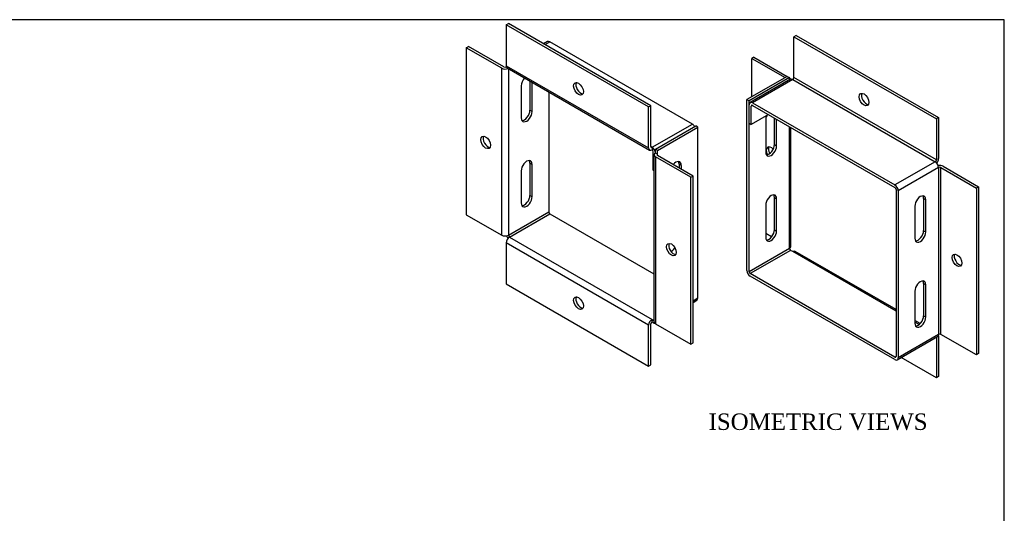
# Model space of a CAD drawing. Header units: inches. Extents: x 0.1 to 35.9, y -0.2 to 23.9.
# Tile 4 of 4: x 18 to 35.9, y 14.9 to 23.9. Entities that reach past the tile are written whole.
import ezdxf
from ezdxf.enums import TextEntityAlignment as Align

# ---------------------------------------------------------------- set-up
doc = ezdxf.new("R2010")
doc.units = ezdxf.units.IN
doc.header["$MEASUREMENT"] = 0
doc.layers.add('COM55557-2', color=7, linetype='Continuous')
doc.layers.add('Default', color=7, linetype='Continuous')
doc.styles.add('SEACAD_Times_New_Roman', font='times.ttf')

# ---------------------------------------------------------------- blocks, each defined once
blk = doc.blocks.new('SE6')
at = {"layer": 'COM55557-2', "color": 7, "linetype": 'Continuous'}
for p, q in [((32.152, 23.652), (32.112, 23.628)), ((32.112, 22.882), (32.112, 23.628)), ((32.112, 23.628), (34.708, 22.13)), ((32.152, 23.652), (34.748, 22.153)), ((31.385, 23.255), (31.344, 23.231)), ((31.344, 23.231), (31.95, 22.882)), ((31.344, 22.532), (31.344, 23.231)), ((31.385, 23.255), (31.991, 22.905)), ((31.991, 22.905), (31.256, 22.481)), ((32.031, 22.882), (31.296, 22.457)), ((32.049, 22.851), (31.314, 22.427)), ((32.092, 22.846), (31.357, 22.422)), ((31.991, 22.905), (32.031, 22.882)), ((32.031, 22.84), (32.031, 22.882)), ((32.092, 22.846), (34.687, 21.348)), ((34.708, 21.383), (32.112, 22.882)), ((31.256, 19.367), (31.256, 22.481)), ((31.256, 22.481), (31.296, 22.457)), ((31.296, 19.343), (31.296, 22.457)), ((31.357, 22.422), (33.953, 20.924)), ((31.296, 22.049), (31.296, 22.387)), ((31.357, 22.376), (31.336, 22.364)), ((31.336, 22.026), (31.336, 22.364)), ((31.357, 22.376), (33.953, 20.877)), ((31.65, 22.207), (31.336, 22.026)), ((31.598, 22.109), (31.598, 21.522)), ((31.757, 21.66), (31.757, 22.145)), ((31.797, 21.637), (31.797, 22.122)), ((34.748, 22.153), (34.708, 22.13)), ((34.708, 22.13), (34.708, 21.383)), ((34.748, 22.153), (34.748, 21.407)), ((31.296, 22.049), (31.336, 22.026)), ((32.031, 19.767), (32.031, 21.987)), ((32.056, 19.803), (32.056, 21.972)), ((31.757, 21.66), (31.797, 21.637)), ((34.687, 21.348), (33.953, 20.924)), ((34.748, 21.242), (34.014, 20.818)), ((34.748, 21.242), (34.748, 18.199)), ((34.789, 21.242), (35.436, 20.869)), ((34.789, 18.199), (34.789, 21.242)), ((34.83, 21.266), (35.476, 20.893)), ((33.973, 20.842), (33.973, 17.798)), ((34.014, 20.818), (34.014, 17.774)), ((35.476, 20.893), (35.436, 20.869)), ((35.436, 20.869), (35.436, 17.825)), ((35.476, 20.893), (35.476, 17.849)), ((31.757, 20.109), (31.757, 20.696)), ((31.757, 20.696), (31.797, 20.672)), ((31.797, 20.085), (31.797, 20.672)), ((34.474, 20.678), (34.515, 20.655)), ((34.474, 20.678), (34.474, 20.091)), ((34.515, 20.068), (34.515, 20.655)), ((31.598, 20.558), (31.598, 19.971)), ((34.316, 20.54), (34.316, 19.953)), ((31.757, 20.109), (31.797, 20.085)), ((34.474, 20.091), (34.515, 20.068)), ((31.706, 19.979), (31.598, 20.041)), ((32.031, 19.767), (31.296, 19.343)), ((32.051, 19.732), (31.317, 19.308)), ((32.092, 19.709), (32.051, 19.732)), ((33.973, 18.622), (32.092, 19.709)), ((33.973, 18.651), (32.135, 19.713)), ((33.953, 17.786), (31.317, 19.308)), ((33.953, 17.739), (31.317, 19.261)), ((34.474, 19.127), (34.515, 19.103)), ((34.474, 19.127), (34.474, 18.54)), ((34.515, 18.516), (34.515, 19.103)), ((34.316, 18.989), (34.316, 18.402)), ((34.474, 18.54), (34.515, 18.516)), ((34.412, 18.398), (34.316, 18.454)), ((34.393, 18.38), (34.316, 18.425)), ((33.996, 17.735), (34.73, 18.159)), ((34.748, 18.199), (34.014, 17.774)), ((34.708, 18.146), (34.708, 17.405)), ((34.748, 18.175), (34.748, 17.429)), ((35.436, 17.825), (34.789, 18.199)), ((33.973, 17.798), (33.953, 17.786)), ((34.708, 17.405), (34.066, 17.776)), ((35.476, 17.849), (35.436, 17.825)), ((34.748, 17.429), (34.708, 17.405))]:
    blk.add_line(p, q, dxfattribs=at)
for centre, major_axis, start_param, end_param in [((31.97, 22.846), (-0.086, 0), 3.283385, 3.926991), ((32.092, 22.776), (0.043, -0.0745), 2.356194, 3.141593), ((32.092, 22.87), (0.0145, 0.0251), 3.926991, 5.497787), ((31.357, 22.352), (0.043, -0.0745), 2.356194, 3.926991), ((33.43, 22.506), (0.063, -0.108), 3.469899, 5.954879), ((31.357, 22.352), (0.0145, -0.0251), 2.356194, 3.926991), ((31.698, 22.166), (-0.07, -0.122), 4.861464, 5.497787), ((31.698, 21.579), (0.07, 0.122), 2.356194, 5.497787), ((31.698, 21.505), (-0.063, 0.108), 0, 1.502797), ((31.657, 21.603), (0.07, 0.122), 3.432549, 5.497787), ((31.698, 21.505), (-0.063, 0.108), 5.059553, 6.283185), ((31.738, 21.529), (-0.063, 0.108), 0.328307, 1.521907), ((34.687, 21.371), (-0.0145, -0.0251), 0.785398, 2.356194), ((34.687, 21.278), (-0.043, 0.0745), 3.926991, 5.497787), ((34.687, 21.371), (-0.043, -0.0745), 1.251521, 2.356194), ((34.769, 21.231), (0.086, 0), 0.785398, 1.890072), ((34.769, 21.231), (0.029, 0), 0.785398, 2.356194), ((33.953, 20.853), (-0.043, 0.0745), 3.926991, 5.497787), ((33.953, 20.853), (-0.0145, 0.0251), 3.926991, 5.497787), ((31.698, 20.615), (-0.07, -0.122), 2.356194, 5.497787), ((31.657, 20.638), (-0.07, -0.122), 2.356194, 2.850636), ((34.415, 20.597), (-0.07, -0.122), 2.356194, 5.497787), ((34.375, 20.621), (-0.07, -0.122), 2.356194, 2.850636), ((31.657, 20.051), (0.07, 0.122), 3.432549, 5.497787), ((34.375, 20.034), (0.07, 0.122), 3.432549, 5.497787), ((31.698, 20.028), (0.07, 0.122), 2.356194, 5.497787), ((34.415, 20.01), (0.07, 0.122), 2.356194, 5.497787), ((31.97, 19.803), (-0.086, 0), 2.356194, 3.141593), ((32.051, 19.756), (0.0145, -0.0251), 3.926991, 5.497787), ((32.092, 19.638), (-0.043, -0.0745), 3.141593, 3.926991), ((35.122, 19.575), (0.063, -0.108), 3.469899, 5.954879), ((31.317, 19.331), (0.043, -0.0745), 3.926991, 5.497787), ((31.317, 19.331), (0.0145, -0.0251), 3.926991, 5.497787), ((34.415, 19.046), (-0.07, -0.122), 2.356194, 5.497787), ((34.375, 19.069), (-0.07, -0.122), 2.356194, 2.850636), ((34.415, 18.459), (0.07, 0.122), 2.356194, 5.497787), ((34.375, 18.482), (0.07, 0.122), 3.432549, 5.497787), ((34.687, 18.234), (-0.043, 0.0745), 3.141593, 3.926991), ((34.687, 18.14), (-0.043, -0.0745), -3.926991, -3.749612), ((34.769, 18.187), (-0.029, 0), 3.926991, 5.497787), ((33.953, 17.809), (-0.0145, 0.0251), 2.356194, 3.926991), ((33.953, 17.809), (-0.043, 0.0745), 2.356194, 3.926991)]:
    blk.add_ellipse(centre, major_axis=major_axis, ratio=0.57735, start_param=start_param, end_param=end_param, dxfattribs=at)
for centre, major_axis in [((33.39, 22.482), (-0.062, 0.108)), ((35.082, 19.551), (-0.063, 0.108))]:
    blk.add_ellipse(centre, major_axis=major_axis, ratio=0.57735, dxfattribs=at)
blk = doc.blocks.new('SE7')
at = {"layer": 'COM55557-2', "color": 7, "linetype": 'Continuous'}
for p, q in [((26.87, 23.846), (26.911, 23.869)), ((29.507, 22.37), (26.911, 23.869)), ((26.87, 23.846), (26.87, 23.1)), ((29.466, 22.347), (26.87, 23.846)), ((27.623, 23.539), (27.552, 23.499)), ((27.578, 23.484), (27.666, 23.535)), ((30.262, 22.036), (27.666, 23.535)), ((26.143, 23.426), (26.183, 23.449)), ((26.789, 23.053), (26.143, 23.426)), ((26.143, 23.426), (26.143, 20.382)), ((26.829, 23.076), (26.183, 23.449)), ((26.789, 20.009), (26.789, 23.053)), ((26.87, 23.1), (29.466, 21.601)), ((26.87, 23.076), (26.877, 23.072)), ((26.888, 23.06), (29.484, 21.561)), ((26.911, 23.047), (26.911, 20.009)), ((27.303, 22.821), (27.303, 22.286)), ((27.343, 22.262), (27.343, 22.798)), ((27.144, 22.735), (27.144, 22.148)), ((27.645, 22.623), (27.645, 20.433)), ((27.343, 22.262), (27.303, 22.286)), ((29.466, 22.347), (29.507, 22.37)), ((29.466, 21.601), (29.466, 22.347)), ((29.507, 21.624), (29.507, 22.37)), ((29.527, 21.612), (30.262, 22.036)), ((29.588, 21.577), (30.323, 22.001)), ((29.628, 21.554), (30.363, 21.978)), ((30.363, 21.978), (30.323, 22.001)), ((30.363, 18.864), (30.363, 21.978)), ((29.527, 21.612), (29.507, 21.624)), ((29.527, 21.612), (29.527, 21.566)), ((29.548, 21.192), (29.548, 21.53)), ((29.628, 21.554), (29.588, 21.577)), ((29.588, 21.507), (29.588, 21.577)), ((29.628, 21.484), (29.628, 21.554)), ((29.563, 21.472), (29.563, 18.428)), ((29.588, 21.507), (29.588, 21.507)), ((29.588, 21.507), (29.588, 21.507)), ((29.628, 21.484), (29.588, 21.507)), ((29.588, 21.437), (29.588, 18.393)), ((30.234, 21.064), (29.588, 21.437)), ((29.628, 21.46), (29.628, 21.484)), ((30.274, 21.087), (29.628, 21.46)), ((27.144, 21.183), (27.144, 20.596)), ((27.343, 21.298), (27.303, 21.321)), ((27.303, 21.321), (27.303, 20.734)), ((27.343, 20.711), (27.343, 21.298)), ((29.563, 21.183), (29.548, 21.192)), ((30.061, 21.281), (30.02, 21.304)), ((30.02, 21.304), (30.02, 21.234)), ((30.061, 21.281), (30.061, 21.21)), ((30.234, 21.064), (30.274, 21.087)), ((30.234, 18.02), (30.234, 21.064)), ((30.274, 18.043), (30.274, 21.087)), ((27.343, 20.711), (27.303, 20.734)), ((26.143, 20.382), (26.789, 20.009)), ((26.911, 20.009), (27.645, 20.433)), ((26.931, 19.973), (27.666, 20.397)), ((27.666, 20.397), (29.563, 19.302)), ((26.931, 19.973), (29.527, 18.474)), ((29.466, 18.369), (26.87, 19.868)), ((26.87, 19.868), (26.87, 19.122)), ((26.87, 19.122), (29.466, 17.623)), ((30.274, 18.813), (30.363, 18.864)), ((30.274, 18.784), (30.345, 18.825)), ((29.466, 17.623), (29.466, 18.369)), ((29.507, 17.646), (29.507, 18.392)), ((29.527, 18.474), (29.563, 18.454)), ((29.527, 18.428), (29.527, 18.474)), ((29.527, 18.428), (29.567, 18.405)), ((29.588, 18.393), (30.234, 18.02)), ((30.234, 18.02), (30.274, 18.043)), ((29.466, 17.623), (29.507, 17.646))]:
    blk.add_line(p, q, dxfattribs=at)
for centre, major_axis, start_param, end_param in [((27.666, 23.465), (0.043, -0.0745), 2.356194, 3.141593), ((26.85, 23.088), (-0.086, 0), 0.785398, 2.279114), ((26.85, 23.088), (-0.029, 0), 0.785398, 2.356194), ((26.931, 23.135), (0.043, 0.0745), 2.356194, 3.141593), ((26.931, 23.041), (0.043, -0.0745), 3.749612, 3.926991), ((27.244, 22.792), (-0.07, -0.122), 4.315112, 5.497787), ((28.229, 22.7), (-0.062, 0.108), 0.328307, 2.813286), ((27.244, 22.205), (0.07, 0.122), 2.356194, 5.497787), ((27.203, 22.228), (0.07, 0.122), 3.432549, 5.497787), ((30.262, 21.966), (0.043, -0.0745), 1.570722, 2.356194), ((26.537, 21.723), (0.062, -0.108), 3.469899, 5.954879), ((29.527, 21.636), (0.043, 0.0745), 2.356194, 3.926991), ((29.527, 21.636), (0.0145, 0.0251), 2.356194, 3.926991), ((29.527, 21.542), (0.043, -0.0745), 0.785398, 2.356194), ((29.527, 21.542), (0.0145, -0.0251), 0.785398, 2.356194), ((27.244, 21.241), (-0.07, -0.122), 2.356194, 5.497787), ((27.203, 21.264), (-0.07, -0.122), 2.356194, 2.850636), ((29.649, 21.472), (0.086, 0), 2.356194, 3.926991), ((29.649, 21.472), (0.029, 0), 2.356194, 3.926991), ((29.961, 21.223), (-0.07, -0.122), 2.356194, 4.434541), ((29.921, 21.246), (-0.07, -0.122), 2.356194, 2.850636), ((27.244, 20.654), (0.07, 0.122), 2.356194, 5.497787), ((27.203, 20.677), (0.07, 0.122), 3.432549, 5.497787), ((27.666, 20.421), (-0.0145, 0.0251), 0.785398, 2.356194), ((26.85, 20.044), (0.086, 0), 3.926991, 5.497787), ((26.931, 19.903), (-0.043, -0.0745), 3.926991, 5.497787), ((26.931, 19.997), (-0.043, 0.0745), 1.251521, 1.890072), ((26.931, 19.997), (-0.0145, 0.0251), 0.785398, 2.356194), ((29.921, 19.769), (0.063, -0.108), 3.469899, 5.954879), ((29.961, 19.672), (-0.07, -0.122), 4.079883, 4.826821), ((28.229, 18.792), (-0.063, 0.108), 0.328307, 2.813286), ((30.302, 18.899), (-0.043, 0.0745), 3.141593, 3.926991), ((29.527, 18.404), (0.043, 0.0745), 0.785398, 2.356194), ((29.527, 18.404), (0.0145, 0.0251), 0.785398, 2.356194), ((29.649, 18.428), (0.086, 0), 3.141593, 3.926991), ((29.567, 18.475), (-0.043, 0.0745), -3.926991, -3.749612)]:
    blk.add_ellipse(centre, major_axis=major_axis, ratio=0.57735, start_param=start_param, end_param=end_param, dxfattribs=at)
for centre, major_axis in [((28.188, 22.677), (0.063, -0.108)), ((26.496, 21.7), (-0.062, 0.108)), ((29.881, 19.746), (0.063, -0.108)), ((28.188, 18.769), (-0.063, 0.108))]:
    blk.add_ellipse(centre, major_axis=major_axis, ratio=0.57735, dxfattribs=at)
blk = doc.blocks.new('BORDER')
at = {"layer": 'Default', "color": 7, "linetype": 'Continuous'}
for p, q in [((0, 27.86), (-41.86, 27.86)), ((0, 0), (0, 27.86))]:
    blk.add_line(p, q, dxfattribs=at)

msp = doc.modelspace()

# ---------------------------------------------------------------- block references
at = {"layer": 'Default', "color": 7, "xscale": 0.857, "yscale": 0.857, "zscale": 0.857}
msp.add_blockref('BORDER', (35.945, 0.063), dxfattribs=at)
at = {"layer": 'Default'}
for name in ['SE7', 'SE6']:
    msp.add_blockref(name, (0, 0), dxfattribs=at)

# ---------------------------------------------------------------- texts
at = {"layer": 'Default', "color": 7, "linetype": 'Continuous', "style": 'SEACAD_Times_New_Roman'}
msp.add_text('ISOMETRIC VIEWS', height=0.3, dxfattribs=at).set_placement((30.557, 16.757), align=Align.TOP_LEFT)

doc.saveas('drawing.dxf')
